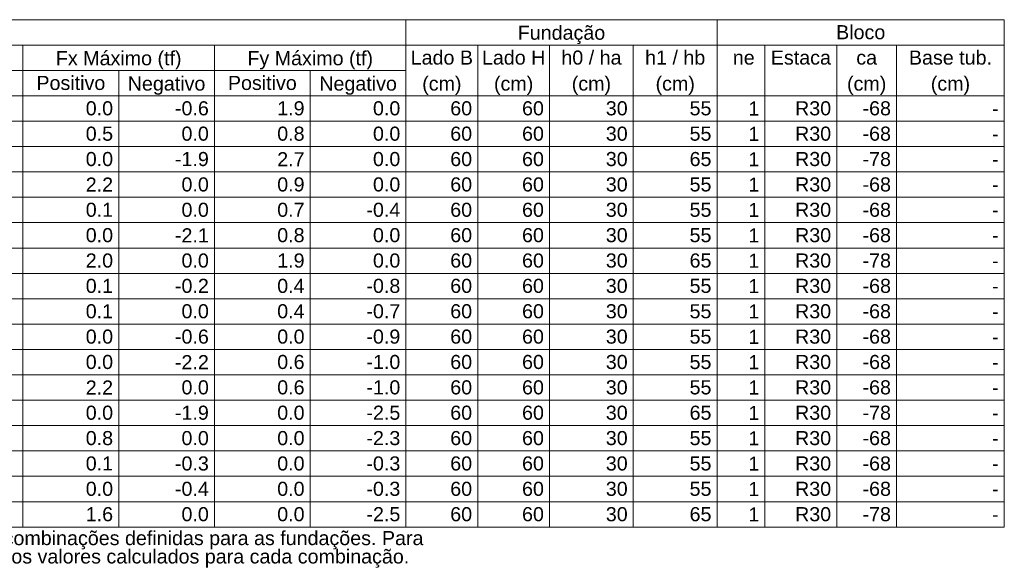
# Model space of a CAD drawing. Header units: millimetres. Extents: x 1852 to 2571, y -668 to -390.
# Tile 24 of 84: x 2220 to 2235, y -522 to -514. Entities that reach past the tile are written whole.
import ezdxf

# ---------------------------------------------------------------- set-up
doc = ezdxf.new("R2010")
doc.units = ezdxf.units.MM
doc.layers.add('LC-Tabelas', color=1, linetype='Continuous', lineweight=20)
doc.layers.add('LC-Textos das tabelas', color=250, linetype='Continuous', lineweight=5)
doc.styles.add('ARIAL', font='arial.ttf')

msp = doc.modelspace()

# ---------------------------------------------------------------- linework, layer by layer
at = {"layer": 'LC-Tabelas'}
for points in [[(2205.0268, -514.5305), (2205.0268, -514.1493), (2226.1503, -514.1493), (2226.1503, -514.5305), (2205.0268, -514.5305)], [(2226.1503, -514.5305), (2226.1503, -514.1493), (2230.831, -514.1493), (2230.831, -514.5305), (2226.1503, -514.5305)], [(2230.831, -514.5305), (2230.831, -514.1493), (2235.1518, -514.1493), (2235.1518, -514.5305), (2230.831, -514.5305)], [(2217.2088, -514.9118), (2217.2088, -514.5305), (2220.3893, -514.5305), (2220.3893, -514.9118), (2217.2088, -514.9118)], [(2220.3893, -514.9118), (2220.3893, -514.5305), (2223.2698, -514.5305), (2223.2698, -514.9118), (2220.3893, -514.9118)], [(2223.2698, -514.9118), (2223.2698, -514.5305), (2226.1503, -514.5305), (2226.1503, -514.9118), (2223.2698, -514.9118)], [(2226.1503, -515.293), (2226.1503, -514.5305), (2227.2304, -514.5305), (2227.2304, -515.293), (2226.1503, -515.293)], [(2227.2304, -515.293), (2227.2304, -514.5305), (2228.3106, -514.5305), (2228.3106, -515.293), (2227.2304, -515.293)], [(2228.3106, -515.293), (2228.3106, -514.5305), (2229.5708, -514.5305), (2229.5708, -515.293), (2228.3106, -515.293)], [(2229.5708, -515.293), (2229.5708, -514.5305), (2230.831, -514.5305), (2230.831, -515.293), (2229.5708, -515.293)], [(2230.831, -515.293), (2230.831, -514.5305), (2231.5512, -514.5305), (2231.5512, -515.293), (2230.831, -515.293)], [(2231.5512, -515.293), (2231.5512, -514.5305), (2232.6313, -514.5305), (2232.6313, -515.293), (2231.5512, -515.293)], [(2232.6313, -515.293), (2232.6313, -514.5305), (2233.5315, -514.5305), (2233.5315, -515.293), (2232.6313, -515.293)], [(2233.5315, -515.293), (2233.5315, -514.5305), (2235.1518, -514.5305), (2235.1518, -515.293), (2233.5315, -515.293)], [(2218.7991, -515.293), (2218.7991, -514.9118), (2220.3893, -514.9118), (2220.3893, -515.293), (2218.7991, -515.293)], [(2220.3893, -515.293), (2220.3893, -514.9118), (2221.8295, -514.9118), (2221.8295, -515.293), (2220.3893, -515.293)], [(2221.8295, -515.293), (2221.8295, -514.9118), (2223.2698, -514.9118), (2223.2698, -515.293), (2221.8295, -515.293)], [(2223.2698, -515.293), (2223.2698, -514.9118), (2224.71, -514.9118), (2224.71, -515.293), (2223.2698, -515.293)], [(2224.71, -515.293), (2224.71, -514.9118), (2226.1503, -514.9118), (2226.1503, -515.293), (2224.71, -515.293)], [(2218.7991, -515.6743), (2218.7991, -515.293), (2220.3893, -515.293), (2220.3893, -515.6743), (2218.7991, -515.6743)], [(2220.3893, -515.6743), (2220.3893, -515.293), (2221.8295, -515.293), (2221.8295, -515.6743), (2220.3893, -515.6743)], [(2221.8295, -515.6743), (2221.8295, -515.293), (2223.2698, -515.293), (2223.2698, -515.6743), (2221.8295, -515.6743)], [(2223.2698, -515.6743), (2223.2698, -515.293), (2224.71, -515.293), (2224.71, -515.6743), (2223.2698, -515.6743)], [(2224.71, -515.6743), (2224.71, -515.293), (2226.1503, -515.293), (2226.1503, -515.6743), (2224.71, -515.6743)], [(2226.1503, -515.6743), (2226.1503, -515.293), (2227.2304, -515.293), (2227.2304, -515.6743), (2226.1503, -515.6743)], [(2227.2304, -515.6743), (2227.2304, -515.293), (2228.3106, -515.293), (2228.3106, -515.6743), (2227.2304, -515.6743)], [(2228.3106, -515.6743), (2228.3106, -515.293), (2229.5708, -515.293), (2229.5708, -515.6743), (2228.3106, -515.6743)], [(2229.5708, -515.6743), (2229.5708, -515.293), (2230.831, -515.293), (2230.831, -515.6743), (2229.5708, -515.6743)], [(2230.831, -515.6743), (2230.831, -515.293), (2231.5512, -515.293), (2231.5512, -515.6743), (2230.831, -515.6743)], [(2231.5512, -515.6743), (2231.5512, -515.293), (2232.6313, -515.293), (2232.6313, -515.6743), (2231.5512, -515.6743)], [(2232.6313, -515.6743), (2232.6313, -515.293), (2233.5315, -515.293), (2233.5315, -515.6743), (2232.6313, -515.6743)], [(2233.5315, -515.6743), (2233.5315, -515.293), (2235.1518, -515.293), (2235.1518, -515.6743), (2233.5315, -515.6743)], [(2218.7991, -516.0555), (2218.7991, -515.6743), (2220.3893, -515.6743), (2220.3893, -516.0555), (2218.7991, -516.0555)], [(2220.3893, -516.0555), (2220.3893, -515.6743), (2221.8295, -515.6743), (2221.8295, -516.0555), (2220.3893, -516.0555)], [(2221.8295, -516.0555), (2221.8295, -515.6743), (2223.2698, -515.6743), (2223.2698, -516.0555), (2221.8295, -516.0555)], [(2223.2698, -516.0555), (2223.2698, -515.6743), (2224.71, -515.6743), (2224.71, -516.0555), (2223.2698, -516.0555)], [(2224.71, -516.0555), (2224.71, -515.6743), (2226.1503, -515.6743), (2226.1503, -516.0555), (2224.71, -516.0555)], [(2226.1503, -516.0555), (2226.1503, -515.6743), (2227.2304, -515.6743), (2227.2304, -516.0555), (2226.1503, -516.0555)], [(2227.2304, -516.0555), (2227.2304, -515.6743), (2228.3106, -515.6743), (2228.3106, -516.0555), (2227.2304, -516.0555)], [(2228.3106, -516.0555), (2228.3106, -515.6743), (2229.5708, -515.6743), (2229.5708, -516.0555), (2228.3106, -516.0555)], [(2229.5708, -516.0555), (2229.5708, -515.6743), (2230.831, -515.6743), (2230.831, -516.0555), (2229.5708, -516.0555)], [(2230.831, -516.0555), (2230.831, -515.6743), (2231.5512, -515.6743), (2231.5512, -516.0555), (2230.831, -516.0555)], [(2231.5512, -516.0555), (2231.5512, -515.6743), (2232.6313, -515.6743), (2232.6313, -516.0555), (2231.5512, -516.0555)], [(2232.6313, -516.0555), (2232.6313, -515.6743), (2233.5315, -515.6743), (2233.5315, -516.0555), (2232.6313, -516.0555)], [(2233.5315, -516.0555), (2233.5315, -515.6743), (2235.1518, -515.6743), (2235.1518, -516.0555), (2233.5315, -516.0555)], [(2218.7991, -516.4367), (2218.7991, -516.0555), (2220.3893, -516.0555), (2220.3893, -516.4367), (2218.7991, -516.4367)], [(2220.3893, -516.4367), (2220.3893, -516.0555), (2221.8295, -516.0555), (2221.8295, -516.4367), (2220.3893, -516.4367)], [(2221.8295, -516.4367), (2221.8295, -516.0555), (2223.2698, -516.0555), (2223.2698, -516.4367), (2221.8295, -516.4367)], [(2223.2698, -516.4367), (2223.2698, -516.0555), (2224.71, -516.0555), (2224.71, -516.4367), (2223.2698, -516.4367)], [(2224.71, -516.4367), (2224.71, -516.0555), (2226.1503, -516.0555), (2226.1503, -516.4367), (2224.71, -516.4367)], [(2226.1503, -516.4367), (2226.1503, -516.0555), (2227.2304, -516.0555), (2227.2304, -516.4367), (2226.1503, -516.4367)], [(2227.2304, -516.4367), (2227.2304, -516.0555), (2228.3106, -516.0555), (2228.3106, -516.4367), (2227.2304, -516.4367)], [(2228.3106, -516.4367), (2228.3106, -516.0555), (2229.5708, -516.0555), (2229.5708, -516.4367), (2228.3106, -516.4367)], [(2229.5708, -516.4367), (2229.5708, -516.0555), (2230.831, -516.0555), (2230.831, -516.4367), (2229.5708, -516.4367)], [(2230.831, -516.4367), (2230.831, -516.0555), (2231.5512, -516.0555), (2231.5512, -516.4367), (2230.831, -516.4367)], [(2231.5512, -516.4367), (2231.5512, -516.0555), (2232.6313, -516.0555), (2232.6313, -516.4367), (2231.5512, -516.4367)], [(2232.6313, -516.4367), (2232.6313, -516.0555), (2233.5315, -516.0555), (2233.5315, -516.4367), (2232.6313, -516.4367)], [(2233.5315, -516.4367), (2233.5315, -516.0555), (2235.1518, -516.0555), (2235.1518, -516.4367), (2233.5315, -516.4367)], [(2218.7991, -516.818), (2218.7991, -516.4367), (2220.3893, -516.4367), (2220.3893, -516.818), (2218.7991, -516.818)], [(2220.3893, -516.818), (2220.3893, -516.4367), (2221.8295, -516.4367), (2221.8295, -516.818), (2220.3893, -516.818)], [(2221.8295, -516.818), (2221.8295, -516.4367), (2223.2698, -516.4367), (2223.2698, -516.818), (2221.8295, -516.818)], [(2223.2698, -516.818), (2223.2698, -516.4367), (2224.71, -516.4367), (2224.71, -516.818), (2223.2698, -516.818)], [(2224.71, -516.818), (2224.71, -516.4367), (2226.1503, -516.4367), (2226.1503, -516.818), (2224.71, -516.818)], [(2226.1503, -516.818), (2226.1503, -516.4367), (2227.2304, -516.4367), (2227.2304, -516.818), (2226.1503, -516.818)], [(2227.2304, -516.818), (2227.2304, -516.4367), (2228.3106, -516.4367), (2228.3106, -516.818), (2227.2304, -516.818)], [(2228.3106, -516.818), (2228.3106, -516.4367), (2229.5708, -516.4367), (2229.5708, -516.818), (2228.3106, -516.818)], [(2229.5708, -516.818), (2229.5708, -516.4367), (2230.831, -516.4367), (2230.831, -516.818), (2229.5708, -516.818)], [(2230.831, -516.818), (2230.831, -516.4367), (2231.5512, -516.4367), (2231.5512, -516.818), (2230.831, -516.818)], [(2231.5512, -516.818), (2231.5512, -516.4367), (2232.6313, -516.4367), (2232.6313, -516.818), (2231.5512, -516.818)], [(2232.6313, -516.818), (2232.6313, -516.4367), (2233.5315, -516.4367), (2233.5315, -516.818), (2232.6313, -516.818)], [(2233.5315, -516.818), (2233.5315, -516.4367), (2235.1518, -516.4367), (2235.1518, -516.818), (2233.5315, -516.818)], [(2218.7991, -517.1992), (2218.7991, -516.818), (2220.3893, -516.818), (2220.3893, -517.1992), (2218.7991, -517.1992)], [(2220.3893, -517.1992), (2220.3893, -516.818), (2221.8295, -516.818), (2221.8295, -517.1992), (2220.3893, -517.1992)], [(2221.8295, -517.1992), (2221.8295, -516.818), (2223.2698, -516.818), (2223.2698, -517.1992), (2221.8295, -517.1992)], [(2223.2698, -517.1992), (2223.2698, -516.818), (2224.71, -516.818), (2224.71, -517.1992), (2223.2698, -517.1992)], [(2224.71, -517.1992), (2224.71, -516.818), (2226.1503, -516.818), (2226.1503, -517.1992), (2224.71, -517.1992)], [(2226.1503, -517.1992), (2226.1503, -516.818), (2227.2304, -516.818), (2227.2304, -517.1992), (2226.1503, -517.1992)], [(2227.2304, -517.1992), (2227.2304, -516.818), (2228.3106, -516.818), (2228.3106, -517.1992), (2227.2304, -517.1992)], [(2228.3106, -517.1992), (2228.3106, -516.818), (2229.5708, -516.818), (2229.5708, -517.1992), (2228.3106, -517.1992)], [(2229.5708, -517.1992), (2229.5708, -516.818), (2230.831, -516.818), (2230.831, -517.1992), (2229.5708, -517.1992)], [(2230.831, -517.1992), (2230.831, -516.818), (2231.5512, -516.818), (2231.5512, -517.1992), (2230.831, -517.1992)], [(2231.5512, -517.1992), (2231.5512, -516.818), (2232.6313, -516.818), (2232.6313, -517.1992), (2231.5512, -517.1992)], [(2232.6313, -517.1992), (2232.6313, -516.818), (2233.5315, -516.818), (2233.5315, -517.1992), (2232.6313, -517.1992)], [(2233.5315, -517.1992), (2233.5315, -516.818), (2235.1518, -516.818), (2235.1518, -517.1992), (2233.5315, -517.1992)], [(2218.7991, -517.5805), (2218.7991, -517.1992), (2220.3893, -517.1992), (2220.3893, -517.5805), (2218.7991, -517.5805)], [(2220.3893, -517.5805), (2220.3893, -517.1992), (2221.8295, -517.1992), (2221.8295, -517.5805), (2220.3893, -517.5805)], [(2221.8295, -517.5805), (2221.8295, -517.1992), (2223.2698, -517.1992), (2223.2698, -517.5805), (2221.8295, -517.5805)], [(2223.2698, -517.5805), (2223.2698, -517.1992), (2224.71, -517.1992), (2224.71, -517.5805), (2223.2698, -517.5805)], [(2224.71, -517.5805), (2224.71, -517.1992), (2226.1503, -517.1992), (2226.1503, -517.5805), (2224.71, -517.5805)], [(2226.1503, -517.5805), (2226.1503, -517.1992), (2227.2304, -517.1992), (2227.2304, -517.5805), (2226.1503, -517.5805)], [(2227.2304, -517.5805), (2227.2304, -517.1992), (2228.3106, -517.1992), (2228.3106, -517.5805), (2227.2304, -517.5805)], [(2228.3106, -517.5805), (2228.3106, -517.1992), (2229.5708, -517.1992), (2229.5708, -517.5805), (2228.3106, -517.5805)], [(2229.5708, -517.5805), (2229.5708, -517.1992), (2230.831, -517.1992), (2230.831, -517.5805), (2229.5708, -517.5805)], [(2230.831, -517.5805), (2230.831, -517.1992), (2231.5512, -517.1992), (2231.5512, -517.5805), (2230.831, -517.5805)], [(2231.5512, -517.5805), (2231.5512, -517.1992), (2232.6313, -517.1992), (2232.6313, -517.5805), (2231.5512, -517.5805)], [(2232.6313, -517.5805), (2232.6313, -517.1992), (2233.5315, -517.1992), (2233.5315, -517.5805), (2232.6313, -517.5805)], [(2233.5315, -517.5805), (2233.5315, -517.1992), (2235.1518, -517.1992), (2235.1518, -517.5805), (2233.5315, -517.5805)], [(2218.7991, -517.9617), (2218.7991, -517.5805), (2220.3893, -517.5805), (2220.3893, -517.9617), (2218.7991, -517.9617)], [(2220.3893, -517.9617), (2220.3893, -517.5805), (2221.8295, -517.5805), (2221.8295, -517.9617), (2220.3893, -517.9617)], [(2221.8295, -517.9617), (2221.8295, -517.5805), (2223.2698, -517.5805), (2223.2698, -517.9617), (2221.8295, -517.9617)], [(2223.2698, -517.9617), (2223.2698, -517.5805), (2224.71, -517.5805), (2224.71, -517.9617), (2223.2698, -517.9617)], [(2224.71, -517.9617), (2224.71, -517.5805), (2226.1503, -517.5805), (2226.1503, -517.9617), (2224.71, -517.9617)], [(2226.1503, -517.9617), (2226.1503, -517.5805), (2227.2304, -517.5805), (2227.2304, -517.9617), (2226.1503, -517.9617)], [(2227.2304, -517.9617), (2227.2304, -517.5805), (2228.3106, -517.5805), (2228.3106, -517.9617), (2227.2304, -517.9617)], [(2228.3106, -517.9617), (2228.3106, -517.5805), (2229.5708, -517.5805), (2229.5708, -517.9617), (2228.3106, -517.9617)], [(2229.5708, -517.9617), (2229.5708, -517.5805), (2230.831, -517.5805), (2230.831, -517.9617), (2229.5708, -517.9617)], [(2230.831, -517.9617), (2230.831, -517.5805), (2231.5512, -517.5805), (2231.5512, -517.9617), (2230.831, -517.9617)], [(2231.5512, -517.9617), (2231.5512, -517.5805), (2232.6313, -517.5805), (2232.6313, -517.9617), (2231.5512, -517.9617)], [(2232.6313, -517.9617), (2232.6313, -517.5805), (2233.5315, -517.5805), (2233.5315, -517.9617), (2232.6313, -517.9617)], [(2233.5315, -517.9617), (2233.5315, -517.5805), (2235.1518, -517.5805), (2235.1518, -517.9617), (2233.5315, -517.9617)], [(2218.7991, -518.3429), (2218.7991, -517.9617), (2220.3893, -517.9617), (2220.3893, -518.3429), (2218.7991, -518.3429)], [(2220.3893, -518.3429), (2220.3893, -517.9617), (2221.8295, -517.9617), (2221.8295, -518.3429), (2220.3893, -518.3429)], [(2221.8295, -518.3429), (2221.8295, -517.9617), (2223.2698, -517.9617), (2223.2698, -518.3429), (2221.8295, -518.3429)], [(2223.2698, -518.3429), (2223.2698, -517.9617), (2224.71, -517.9617), (2224.71, -518.3429), (2223.2698, -518.3429)], [(2224.71, -518.3429), (2224.71, -517.9617), (2226.1503, -517.9617), (2226.1503, -518.3429), (2224.71, -518.3429)], [(2226.1503, -518.3429), (2226.1503, -517.9617), (2227.2304, -517.9617), (2227.2304, -518.3429), (2226.1503, -518.3429)], [(2227.2304, -518.3429), (2227.2304, -517.9617), (2228.3106, -517.9617), (2228.3106, -518.3429), (2227.2304, -518.3429)], [(2228.3106, -518.3429), (2228.3106, -517.9617), (2229.5708, -517.9617), (2229.5708, -518.3429), (2228.3106, -518.3429)], [(2229.5708, -518.3429), (2229.5708, -517.9617), (2230.831, -517.9617), (2230.831, -518.3429), (2229.5708, -518.3429)], [(2230.831, -518.3429), (2230.831, -517.9617), (2231.5512, -517.9617), (2231.5512, -518.3429), (2230.831, -518.3429)], [(2231.5512, -518.3429), (2231.5512, -517.9617), (2232.6313, -517.9617), (2232.6313, -518.3429), (2231.5512, -518.3429)], [(2232.6313, -518.3429), (2232.6313, -517.9617), (2233.5315, -517.9617), (2233.5315, -518.3429), (2232.6313, -518.3429)], [(2233.5315, -518.3429), (2233.5315, -517.9617), (2235.1518, -517.9617), (2235.1518, -518.3429), (2233.5315, -518.3429)], [(2218.7991, -518.7242), (2218.7991, -518.3429), (2220.3893, -518.3429), (2220.3893, -518.7242), (2218.7991, -518.7242)], [(2220.3893, -518.7242), (2220.3893, -518.3429), (2221.8295, -518.3429), (2221.8295, -518.7242), (2220.3893, -518.7242)], [(2221.8295, -518.7242), (2221.8295, -518.3429), (2223.2698, -518.3429), (2223.2698, -518.7242), (2221.8295, -518.7242)], [(2223.2698, -518.7242), (2223.2698, -518.3429), (2224.71, -518.3429), (2224.71, -518.7242), (2223.2698, -518.7242)], [(2224.71, -518.7242), (2224.71, -518.3429), (2226.1503, -518.3429), (2226.1503, -518.7242), (2224.71, -518.7242)], [(2226.1503, -518.7242), (2226.1503, -518.3429), (2227.2304, -518.3429), (2227.2304, -518.7242), (2226.1503, -518.7242)], [(2227.2304, -518.7242), (2227.2304, -518.3429), (2228.3106, -518.3429), (2228.3106, -518.7242), (2227.2304, -518.7242)], [(2228.3106, -518.7242), (2228.3106, -518.3429), (2229.5708, -518.3429), (2229.5708, -518.7242), (2228.3106, -518.7242)], [(2229.5708, -518.7242), (2229.5708, -518.3429), (2230.831, -518.3429), (2230.831, -518.7242), (2229.5708, -518.7242)], [(2230.831, -518.7242), (2230.831, -518.3429), (2231.5512, -518.3429), (2231.5512, -518.7242), (2230.831, -518.7242)], [(2231.5512, -518.7242), (2231.5512, -518.3429), (2232.6313, -518.3429), (2232.6313, -518.7242), (2231.5512, -518.7242)], [(2232.6313, -518.7242), (2232.6313, -518.3429), (2233.5315, -518.3429), (2233.5315, -518.7242), (2232.6313, -518.7242)], [(2233.5315, -518.7242), (2233.5315, -518.3429), (2235.1518, -518.3429), (2235.1518, -518.7242), (2233.5315, -518.7242)], [(2218.7991, -519.1054), (2218.7991, -518.7242), (2220.3893, -518.7242), (2220.3893, -519.1054), (2218.7991, -519.1054)], [(2220.3893, -519.1054), (2220.3893, -518.7242), (2221.8295, -518.7242), (2221.8295, -519.1054), (2220.3893, -519.1054)], [(2221.8295, -519.1054), (2221.8295, -518.7242), (2223.2698, -518.7242), (2223.2698, -519.1054), (2221.8295, -519.1054)], [(2223.2698, -519.1054), (2223.2698, -518.7242), (2224.71, -518.7242), (2224.71, -519.1054), (2223.2698, -519.1054)], [(2224.71, -519.1054), (2224.71, -518.7242), (2226.1503, -518.7242), (2226.1503, -519.1054), (2224.71, -519.1054)], [(2226.1503, -519.1054), (2226.1503, -518.7242), (2227.2304, -518.7242), (2227.2304, -519.1054), (2226.1503, -519.1054)], [(2227.2304, -519.1054), (2227.2304, -518.7242), (2228.3106, -518.7242), (2228.3106, -519.1054), (2227.2304, -519.1054)], [(2228.3106, -519.1054), (2228.3106, -518.7242), (2229.5708, -518.7242), (2229.5708, -519.1054), (2228.3106, -519.1054)], [(2229.5708, -519.1054), (2229.5708, -518.7242), (2230.831, -518.7242), (2230.831, -519.1054), (2229.5708, -519.1054)], [(2230.831, -519.1054), (2230.831, -518.7242), (2231.5512, -518.7242), (2231.5512, -519.1054), (2230.831, -519.1054)], [(2231.5512, -519.1054), (2231.5512, -518.7242), (2232.6313, -518.7242), (2232.6313, -519.1054), (2231.5512, -519.1054)], [(2232.6313, -519.1054), (2232.6313, -518.7242), (2233.5315, -518.7242), (2233.5315, -519.1054), (2232.6313, -519.1054)], [(2233.5315, -519.1054), (2233.5315, -518.7242), (2235.1518, -518.7242), (2235.1518, -519.1054), (2233.5315, -519.1054)], [(2218.7991, -519.4867), (2218.7991, -519.1054), (2220.3893, -519.1054), (2220.3893, -519.4867), (2218.7991, -519.4867)], [(2220.3893, -519.4867), (2220.3893, -519.1054), (2221.8295, -519.1054), (2221.8295, -519.4867), (2220.3893, -519.4867)], [(2221.8295, -519.4867), (2221.8295, -519.1054), (2223.2698, -519.1054), (2223.2698, -519.4867), (2221.8295, -519.4867)], [(2223.2698, -519.4867), (2223.2698, -519.1054), (2224.71, -519.1054), (2224.71, -519.4867), (2223.2698, -519.4867)], [(2224.71, -519.4867), (2224.71, -519.1054), (2226.1503, -519.1054), (2226.1503, -519.4867), (2224.71, -519.4867)], [(2226.1503, -519.4867), (2226.1503, -519.1054), (2227.2304, -519.1054), (2227.2304, -519.4867), (2226.1503, -519.4867)], [(2227.2304, -519.4867), (2227.2304, -519.1054), (2228.3106, -519.1054), (2228.3106, -519.4867), (2227.2304, -519.4867)], [(2228.3106, -519.4867), (2228.3106, -519.1054), (2229.5708, -519.1054), (2229.5708, -519.4867), (2228.3106, -519.4867)], [(2229.5708, -519.4867), (2229.5708, -519.1054), (2230.831, -519.1054), (2230.831, -519.4867), (2229.5708, -519.4867)], [(2230.831, -519.4867), (2230.831, -519.1054), (2231.5512, -519.1054), (2231.5512, -519.4867), (2230.831, -519.4867)], [(2231.5512, -519.4867), (2231.5512, -519.1054), (2232.6313, -519.1054), (2232.6313, -519.4867), (2231.5512, -519.4867)], [(2232.6313, -519.4867), (2232.6313, -519.1054), (2233.5315, -519.1054), (2233.5315, -519.4867), (2232.6313, -519.4867)], [(2233.5315, -519.4867), (2233.5315, -519.1054), (2235.1518, -519.1054), (2235.1518, -519.4867), (2233.5315, -519.4867)], [(2218.7991, -519.8679), (2218.7991, -519.4867), (2220.3893, -519.4867), (2220.3893, -519.8679), (2218.7991, -519.8679)], [(2220.3893, -519.8679), (2220.3893, -519.4867), (2221.8295, -519.4867), (2221.8295, -519.8679), (2220.3893, -519.8679)], [(2221.8295, -519.8679), (2221.8295, -519.4867), (2223.2698, -519.4867), (2223.2698, -519.8679), (2221.8295, -519.8679)], [(2223.2698, -519.8679), (2223.2698, -519.4867), (2224.71, -519.4867), (2224.71, -519.8679), (2223.2698, -519.8679)], [(2224.71, -519.8679), (2224.71, -519.4867), (2226.1503, -519.4867), (2226.1503, -519.8679), (2224.71, -519.8679)], [(2226.1503, -519.8679), (2226.1503, -519.4867), (2227.2304, -519.4867), (2227.2304, -519.8679), (2226.1503, -519.8679)], [(2227.2304, -519.8679), (2227.2304, -519.4867), (2228.3106, -519.4867), (2228.3106, -519.8679), (2227.2304, -519.8679)], [(2228.3106, -519.8679), (2228.3106, -519.4867), (2229.5708, -519.4867), (2229.5708, -519.8679), (2228.3106, -519.8679)], [(2229.5708, -519.8679), (2229.5708, -519.4867), (2230.831, -519.4867), (2230.831, -519.8679), (2229.5708, -519.8679)], [(2230.831, -519.8679), (2230.831, -519.4867), (2231.5512, -519.4867), (2231.5512, -519.8679), (2230.831, -519.8679)], [(2231.5512, -519.8679), (2231.5512, -519.4867), (2232.6313, -519.4867), (2232.6313, -519.8679), (2231.5512, -519.8679)], [(2232.6313, -519.8679), (2232.6313, -519.4867), (2233.5315, -519.4867), (2233.5315, -519.8679), (2232.6313, -519.8679)], [(2233.5315, -519.8679), (2233.5315, -519.4867), (2235.1518, -519.4867), (2235.1518, -519.8679), (2233.5315, -519.8679)], [(2218.7991, -520.2491), (2218.7991, -519.8679), (2220.3893, -519.8679), (2220.3893, -520.2491), (2218.7991, -520.2491)], [(2220.3893, -520.2491), (2220.3893, -519.8679), (2221.8295, -519.8679), (2221.8295, -520.2491), (2220.3893, -520.2491)], [(2221.8295, -520.2491), (2221.8295, -519.8679), (2223.2698, -519.8679), (2223.2698, -520.2491), (2221.8295, -520.2491)], [(2223.2698, -520.2491), (2223.2698, -519.8679), (2224.71, -519.8679), (2224.71, -520.2491), (2223.2698, -520.2491)], [(2224.71, -520.2491), (2224.71, -519.8679), (2226.1503, -519.8679), (2226.1503, -520.2491), (2224.71, -520.2491)], [(2226.1503, -520.2491), (2226.1503, -519.8679), (2227.2304, -519.8679), (2227.2304, -520.2491), (2226.1503, -520.2491)], [(2227.2304, -520.2491), (2227.2304, -519.8679), (2228.3106, -519.8679), (2228.3106, -520.2491), (2227.2304, -520.2491)], [(2228.3106, -520.2491), (2228.3106, -519.8679), (2229.5708, -519.8679), (2229.5708, -520.2491), (2228.3106, -520.2491)], [(2229.5708, -520.2491), (2229.5708, -519.8679), (2230.831, -519.8679), (2230.831, -520.2491), (2229.5708, -520.2491)], [(2230.831, -520.2491), (2230.831, -519.8679), (2231.5512, -519.8679), (2231.5512, -520.2491), (2230.831, -520.2491)], [(2231.5512, -520.2491), (2231.5512, -519.8679), (2232.6313, -519.8679), (2232.6313, -520.2491), (2231.5512, -520.2491)], [(2232.6313, -520.2491), (2232.6313, -519.8679), (2233.5315, -519.8679), (2233.5315, -520.2491), (2232.6313, -520.2491)], [(2233.5315, -520.2491), (2233.5315, -519.8679), (2235.1518, -519.8679), (2235.1518, -520.2491), (2233.5315, -520.2491)], [(2218.7991, -520.6304), (2218.7991, -520.2491), (2220.3893, -520.2491), (2220.3893, -520.6304), (2218.7991, -520.6304)], [(2220.3893, -520.6304), (2220.3893, -520.2491), (2221.8295, -520.2491), (2221.8295, -520.6304), (2220.3893, -520.6304)], [(2221.8295, -520.6304), (2221.8295, -520.2491), (2223.2698, -520.2491), (2223.2698, -520.6304), (2221.8295, -520.6304)], [(2223.2698, -520.6304), (2223.2698, -520.2491), (2224.71, -520.2491), (2224.71, -520.6304), (2223.2698, -520.6304)], [(2224.71, -520.6304), (2224.71, -520.2491), (2226.1503, -520.2491), (2226.1503, -520.6304), (2224.71, -520.6304)], [(2226.1503, -520.6304), (2226.1503, -520.2491), (2227.2304, -520.2491), (2227.2304, -520.6304), (2226.1503, -520.6304)], [(2227.2304, -520.6304), (2227.2304, -520.2491), (2228.3106, -520.2491), (2228.3106, -520.6304), (2227.2304, -520.6304)], [(2228.3106, -520.6304), (2228.3106, -520.2491), (2229.5708, -520.2491), (2229.5708, -520.6304), (2228.3106, -520.6304)], [(2229.5708, -520.6304), (2229.5708, -520.2491), (2230.831, -520.2491), (2230.831, -520.6304), (2229.5708, -520.6304)], [(2230.831, -520.6304), (2230.831, -520.2491), (2231.5512, -520.2491), (2231.5512, -520.6304), (2230.831, -520.6304)], [(2231.5512, -520.6304), (2231.5512, -520.2491), (2232.6313, -520.2491), (2232.6313, -520.6304), (2231.5512, -520.6304)], [(2232.6313, -520.6304), (2232.6313, -520.2491), (2233.5315, -520.2491), (2233.5315, -520.6304), (2232.6313, -520.6304)], [(2233.5315, -520.6304), (2233.5315, -520.2491), (2235.1518, -520.2491), (2235.1518, -520.6304), (2233.5315, -520.6304)], [(2218.7991, -521.0116), (2218.7991, -520.6304), (2220.3893, -520.6304), (2220.3893, -521.0116), (2218.7991, -521.0116)], [(2220.3893, -521.0116), (2220.3893, -520.6304), (2221.8295, -520.6304), (2221.8295, -521.0116), (2220.3893, -521.0116)], [(2221.8295, -521.0116), (2221.8295, -520.6304), (2223.2698, -520.6304), (2223.2698, -521.0116), (2221.8295, -521.0116)], [(2223.2698, -521.0116), (2223.2698, -520.6304), (2224.71, -520.6304), (2224.71, -521.0116), (2223.2698, -521.0116)], [(2224.71, -521.0116), (2224.71, -520.6304), (2226.1503, -520.6304), (2226.1503, -521.0116), (2224.71, -521.0116)], [(2226.1503, -521.0116), (2226.1503, -520.6304), (2227.2304, -520.6304), (2227.2304, -521.0116), (2226.1503, -521.0116)], [(2227.2304, -521.0116), (2227.2304, -520.6304), (2228.3106, -520.6304), (2228.3106, -521.0116), (2227.2304, -521.0116)], [(2228.3106, -521.0116), (2228.3106, -520.6304), (2229.5708, -520.6304), (2229.5708, -521.0116), (2228.3106, -521.0116)], [(2229.5708, -521.0116), (2229.5708, -520.6304), (2230.831, -520.6304), (2230.831, -521.0116), (2229.5708, -521.0116)], [(2230.831, -521.0116), (2230.831, -520.6304), (2231.5512, -520.6304), (2231.5512, -521.0116), (2230.831, -521.0116)], [(2231.5512, -521.0116), (2231.5512, -520.6304), (2232.6313, -520.6304), (2232.6313, -521.0116), (2231.5512, -521.0116)], [(2232.6313, -521.0116), (2232.6313, -520.6304), (2233.5315, -520.6304), (2233.5315, -521.0116), (2232.6313, -521.0116)], [(2233.5315, -521.0116), (2233.5315, -520.6304), (2235.1518, -520.6304), (2235.1518, -521.0116), (2233.5315, -521.0116)], [(2218.7991, -521.3929), (2218.7991, -521.0116), (2220.3893, -521.0116), (2220.3893, -521.3929), (2218.7991, -521.3929)], [(2220.3893, -521.3929), (2220.3893, -521.0116), (2221.8295, -521.0116), (2221.8295, -521.3929), (2220.3893, -521.3929)], [(2221.8295, -521.3929), (2221.8295, -521.0116), (2223.2698, -521.0116), (2223.2698, -521.3929), (2221.8295, -521.3929)], [(2223.2698, -521.3929), (2223.2698, -521.0116), (2224.71, -521.0116), (2224.71, -521.3929), (2223.2698, -521.3929)], [(2224.71, -521.3929), (2224.71, -521.0116), (2226.1503, -521.0116), (2226.1503, -521.3929), (2224.71, -521.3929)], [(2226.1503, -521.3929), (2226.1503, -521.0116), (2227.2304, -521.0116), (2227.2304, -521.3929), (2226.1503, -521.3929)], [(2227.2304, -521.3929), (2227.2304, -521.0116), (2228.3106, -521.0116), (2228.3106, -521.3929), (2227.2304, -521.3929)], [(2228.3106, -521.3929), (2228.3106, -521.0116), (2229.5708, -521.0116), (2229.5708, -521.3929), (2228.3106, -521.3929)], [(2229.5708, -521.3929), (2229.5708, -521.0116), (2230.831, -521.0116), (2230.831, -521.3929), (2229.5708, -521.3929)], [(2230.831, -521.3929), (2230.831, -521.0116), (2231.5512, -521.0116), (2231.5512, -521.3929), (2230.831, -521.3929)], [(2231.5512, -521.3929), (2231.5512, -521.0116), (2232.6313, -521.0116), (2232.6313, -521.3929), (2231.5512, -521.3929)], [(2232.6313, -521.3929), (2232.6313, -521.0116), (2233.5315, -521.0116), (2233.5315, -521.3929), (2232.6313, -521.3929)], [(2233.5315, -521.3929), (2233.5315, -521.0116), (2235.1518, -521.0116), (2235.1518, -521.3929), (2233.5315, -521.3929)], [(2218.7991, -521.7741), (2218.7991, -521.3929), (2220.3893, -521.3929), (2220.3893, -521.7741), (2218.7991, -521.7741)], [(2220.3893, -521.7741), (2220.3893, -521.3929), (2221.8295, -521.3929), (2221.8295, -521.7741), (2220.3893, -521.7741)], [(2221.8295, -521.7741), (2221.8295, -521.3929), (2223.2698, -521.3929), (2223.2698, -521.7741), (2221.8295, -521.7741)], [(2223.2698, -521.7741), (2223.2698, -521.3929), (2224.71, -521.3929), (2224.71, -521.7741), (2223.2698, -521.7741)], [(2224.71, -521.7741), (2224.71, -521.3929), (2226.1503, -521.3929), (2226.1503, -521.7741), (2224.71, -521.7741)], [(2226.1503, -521.7741), (2226.1503, -521.3929), (2227.2304, -521.3929), (2227.2304, -521.7741), (2226.1503, -521.7741)], [(2227.2304, -521.7741), (2227.2304, -521.3929), (2228.3106, -521.3929), (2228.3106, -521.7741), (2227.2304, -521.7741)], [(2228.3106, -521.7741), (2228.3106, -521.3929), (2229.5708, -521.3929), (2229.5708, -521.7741), (2228.3106, -521.7741)], [(2229.5708, -521.7741), (2229.5708, -521.3929), (2230.831, -521.3929), (2230.831, -521.7741), (2229.5708, -521.7741)], [(2230.831, -521.7741), (2230.831, -521.3929), (2231.5512, -521.3929), (2231.5512, -521.7741), (2230.831, -521.7741)], [(2231.5512, -521.7741), (2231.5512, -521.3929), (2232.6313, -521.3929), (2232.6313, -521.7741), (2231.5512, -521.7741)], [(2232.6313, -521.7741), (2232.6313, -521.3929), (2233.5315, -521.3929), (2233.5315, -521.7741), (2232.6313, -521.7741)], [(2233.5315, -521.7741), (2233.5315, -521.3929), (2235.1518, -521.3929), (2235.1518, -521.7741), (2233.5315, -521.7741)]]:
    msp.add_lwpolyline(points, close=True, dxfattribs=at)

# ---------------------------------------------------------------- texts
at = {"layer": 'LC-Textos das tabelas', "linetype": 'Continuous', "char_height": 0.2118, "line_spacing_factor": 0.798, "style": 'ARIAL'}
for s, insert, width, attachment_point in [('Fundação', (2228.4903, -514.5154), 2.638751, 8), ('Bloco', (2232.9914, -514.4458), 1.484062, 8), ('Lado B', (2226.6904, -514.8271), 1.880353, 8), ('Lado H', (2227.7705, -514.8271), 1.913088, 8), ('h0 / ha', (2228.9407, -514.8271), 1.814305, 8), ('h1 / hb', (2230.2009, -514.8271), 1.814305, 8), ('Estaca', (2232.0913, -514.8271), 1.813725, 8), ('Base tub.', (2234.3416, -514.8271), 2.506655, 8), ('Fx Máximo (tf)', (2221.8293, -514.8974), 3.790254, 8), ('Fy Máximo (tf)', (2224.7103, -514.8974), 3.790254, 8), (' ne ', (2231.1911, -514.8271), 0.989568, 8), ('ca', (2233.0814, -514.8271), 0.626591, 8), ('Positivo', (2221.1094, -515.2083), 2.07734, 8), ('Negativo', (2222.5493, -515.2784), 2.341533, 8), ('Positivo', (2223.9899, -515.2083), 2.07734, 8), ('Negativo', (2225.4303, -515.2784), 2.341533, 8), ('(cm)', (2226.6903, -515.2784), 1.185975, 8), ('(cm)', (2227.7703, -515.2784), 1.185975, 8), ('(cm)', (2228.9403, -515.2784), 1.185975, 8), ('(cm)', (2230.2013, -515.2784), 1.185975, 8), ('(cm)', (2233.0813, -515.2784), 1.185975, 8), ('(cm)', (2234.3413, -515.2784), 1.185975, 8), (' 0.0 ', (2221.7448, -515.5895), 1.154399, 9), (' -0.6 ', (2223.1851, -515.5895), 1.351965, 9), (' 1.9 ', (2224.6253, -515.5895), 1.154399, 9), (' 0.0 ', (2226.0655, -515.5895), 1.154399, 9), (' 60 ', (2227.1457, -515.5895), 0.989568, 9), (' 60 ', (2228.2259, -515.5895), 0.989568, 9), (' 30 ', (2229.4861, -515.5895), 0.989568, 9), (' 55 ', (2230.7463, -515.5895), 0.989568, 9), (' 1 ', (2231.4664, -515.5895), 0.659615, 9), (' R30 ', (2232.5466, -515.5895), 1.418014, 9), (' -68 ', (2233.4468, -515.5895), 1.187134, 9), (' - ', (2235.067, -515.5895), 0.527229, 9), (' 0.5 ', (2221.7448, -515.9708), 1.154399, 9), (' 0.0 ', (2223.1851, -515.9708), 1.154399, 9), (' 0.8 ', (2224.6253, -515.9708), 1.154399, 9), (' 0.0 ', (2226.0655, -515.9708), 1.154399, 9), (' 60 ', (2227.1457, -515.9708), 0.989568, 9), (' 60 ', (2228.2259, -515.9708), 0.989568, 9), (' 30 ', (2229.4861, -515.9708), 0.989568, 9), (' 55 ', (2230.7463, -515.9708), 0.989568, 9), (' 1 ', (2231.4664, -515.9708), 0.659615, 9), (' R30 ', (2232.5466, -515.9708), 1.418014, 9), (' -68 ', (2233.4468, -515.9708), 1.187134, 9), (' - ', (2235.067, -515.9708), 0.527229, 9), (' 0.0 ', (2221.7448, -516.352), 1.154399, 9), (' -1.9 ', (2223.1851, -516.352), 1.351965, 9), (' 2.7 ', (2224.6253, -516.352), 1.154399, 9), (' 0.0 ', (2226.0655, -516.352), 1.154399, 9), (' 60 ', (2227.1457, -516.352), 0.989568, 9), (' 60 ', (2228.2259, -516.352), 0.989568, 9), (' 30 ', (2229.4861, -516.352), 0.989568, 9), (' 65 ', (2230.7463, -516.352), 0.989568, 9), (' 1 ', (2231.4664, -516.352), 0.659615, 9), (' R30 ', (2232.5466, -516.352), 1.418014, 9), (' -78 ', (2233.4468, -516.352), 1.187134, 9), (' - ', (2235.067, -516.352), 0.527229, 9), (' 2.2 ', (2221.7448, -516.7333), 1.154399, 9), (' 0.0 ', (2223.1851, -516.7333), 1.154399, 9), (' 0.9 ', (2224.6253, -516.7333), 1.154399, 9), (' 0.0 ', (2226.0655, -516.7333), 1.154399, 9), (' 60 ', (2227.1457, -516.7333), 0.989568, 9), (' 60 ', (2228.2259, -516.7333), 0.989568, 9), (' 30 ', (2229.4861, -516.7333), 0.989568, 9), (' 55 ', (2230.7463, -516.7333), 0.989568, 9), (' 1 ', (2231.4664, -516.7333), 0.659615, 9), (' R30 ', (2232.5466, -516.7333), 1.418014, 9), (' -68 ', (2233.4468, -516.7333), 1.187134, 9), (' - ', (2235.067, -516.7333), 0.527229, 9), (' 0.1 ', (2221.7448, -517.1145), 1.154399, 9), (' 0.0 ', (2223.1851, -517.1145), 1.154399, 9), (' 0.7 ', (2224.6253, -517.1145), 1.154399, 9), (' -0.4 ', (2226.0655, -517.1145), 1.351965, 9), (' 60 ', (2227.1457, -517.1145), 0.989568, 9), (' 60 ', (2228.2259, -517.1145), 0.989568, 9), (' 30 ', (2229.4861, -517.1145), 0.989568, 9), (' 55 ', (2230.7463, -517.1145), 0.989568, 9), (' 1 ', (2231.4664, -517.1145), 0.659615, 9), (' R30 ', (2232.5466, -517.1145), 1.418014, 9), (' -68 ', (2233.4468, -517.1145), 1.187134, 9), (' - ', (2235.067, -517.1145), 0.527229, 9), (' 0.0 ', (2221.7448, -517.4957), 1.154399, 9), (' -2.1 ', (2223.1851, -517.4957), 1.351965, 9), (' 0.8 ', (2224.6253, -517.4957), 1.154399, 9), (' 0.0 ', (2226.0655, -517.4957), 1.154399, 9), (' 60 ', (2227.1457, -517.4957), 0.989568, 9), (' 60 ', (2228.2259, -517.4957), 0.989568, 9), (' 30 ', (2229.4861, -517.4957), 0.989568, 9), (' 55 ', (2230.7463, -517.4957), 0.989568, 9), (' 1 ', (2231.4664, -517.4957), 0.659615, 9), (' R30 ', (2232.5466, -517.4957), 1.418014, 9), (' -68 ', (2233.4468, -517.4957), 1.187134, 9), (' - ', (2235.067, -517.4957), 0.527229, 9), (' 2.0 ', (2221.7448, -517.877), 1.154399, 9), (' 0.0 ', (2223.1851, -517.877), 1.154399, 9), (' 1.9 ', (2224.6253, -517.877), 1.154399, 9), (' 0.0 ', (2226.0655, -517.877), 1.154399, 9), (' 60 ', (2227.1457, -517.877), 0.989568, 9), (' 60 ', (2228.2259, -517.877), 0.989568, 9), (' 30 ', (2229.4861, -517.877), 0.989568, 9), (' 65 ', (2230.7463, -517.877), 0.989568, 9), (' 1 ', (2231.4664, -517.877), 0.659615, 9), (' R30 ', (2232.5466, -517.877), 1.418014, 9), (' -78 ', (2233.4468, -517.877), 1.187134, 9), (' - ', (2235.067, -517.877), 0.527229, 9), (' 0.1 ', (2221.7448, -518.2582), 1.154399, 9), (' -0.2 ', (2223.1851, -518.2582), 1.351965, 9), (' 0.4 ', (2224.6253, -518.2582), 1.154399, 9), (' -0.8 ', (2226.0655, -518.2582), 1.351965, 9), (' 60 ', (2227.1457, -518.2582), 0.989568, 9), (' 60 ', (2228.2259, -518.2582), 0.989568, 9), (' 30 ', (2229.4861, -518.2582), 0.989568, 9), (' 55 ', (2230.7463, -518.2582), 0.989568, 9), (' 1 ', (2231.4664, -518.2582), 0.659615, 9), (' R30 ', (2232.5466, -518.2582), 1.418014, 9), (' -68 ', (2233.4468, -518.2582), 1.187134, 9), (' - ', (2235.067, -518.2582), 0.527229, 9), (' 0.1 ', (2221.7448, -518.6395), 1.154399, 9), (' 0.0 ', (2223.1851, -518.6395), 1.154399, 9), (' 0.4 ', (2224.6253, -518.6395), 1.154399, 9), (' -0.7 ', (2226.0655, -518.6395), 1.351965, 9), (' 60 ', (2227.1457, -518.6395), 0.989568, 9), (' 60 ', (2228.2259, -518.6395), 0.989568, 9), (' 30 ', (2229.4861, -518.6395), 0.989568, 9), (' 55 ', (2230.7463, -518.6395), 0.989568, 9), (' 1 ', (2231.4664, -518.6395), 0.659615, 9), (' R30 ', (2232.5466, -518.6395), 1.418014, 9), (' -68 ', (2233.4468, -518.6395), 1.187134, 9), (' - ', (2235.067, -518.6395), 0.527229, 9), (' 0.0 ', (2221.7448, -519.0207), 1.154399, 9), (' -0.6 ', (2223.1851, -519.0207), 1.351965, 9), (' 0.0 ', (2224.6253, -519.0207), 1.154399, 9), (' -0.9 ', (2226.0655, -519.0207), 1.351965, 9), (' 60 ', (2227.1457, -519.0207), 0.989568, 9), (' 60 ', (2228.2259, -519.0207), 0.989568, 9), (' 30 ', (2229.4861, -519.0207), 0.989568, 9), (' 55 ', (2230.7463, -519.0207), 0.989568, 9), (' 1 ', (2231.4664, -519.0207), 0.659615, 9), (' R30 ', (2232.5466, -519.0207), 1.418014, 9), (' -68 ', (2233.4468, -519.0207), 1.187134, 9), (' - ', (2235.067, -519.0207), 0.527229, 9), (' 0.0 ', (2221.7448, -519.4019), 1.154399, 9), (' -2.2 ', (2223.1851, -519.4019), 1.351965, 9), (' 0.6 ', (2224.6253, -519.4019), 1.154399, 9), (' -1.0 ', (2226.0655, -519.4019), 1.351965, 9), (' 60 ', (2227.1457, -519.4019), 0.989568, 9), (' 60 ', (2228.2259, -519.4019), 0.989568, 9), (' 30 ', (2229.4861, -519.4019), 0.989568, 9), (' 55 ', (2230.7463, -519.4019), 0.989568, 9), (' 1 ', (2231.4664, -519.4019), 0.659615, 9), (' R30 ', (2232.5466, -519.4019), 1.418014, 9), (' -68 ', (2233.4468, -519.4019), 1.187134, 9), (' - ', (2235.067, -519.4019), 0.527229, 9), (' 2.2 ', (2221.7448, -519.7832), 1.154399, 9), (' 0.0 ', (2223.1851, -519.7832), 1.154399, 9), (' 0.6 ', (2224.6253, -519.7832), 1.154399, 9), (' -1.0 ', (2226.0655, -519.7832), 1.351965, 9), (' 60 ', (2227.1457, -519.7832), 0.989568, 9), (' 60 ', (2228.2259, -519.7832), 0.989568, 9), (' 30 ', (2229.4861, -519.7832), 0.989568, 9), (' 55 ', (2230.7463, -519.7832), 0.989568, 9), (' 1 ', (2231.4664, -519.7832), 0.659615, 9), (' R30 ', (2232.5466, -519.7832), 1.418014, 9), (' -68 ', (2233.4468, -519.7832), 1.187134, 9), (' - ', (2235.067, -519.7832), 0.527229, 9), (' 0.0 ', (2221.7448, -520.1644), 1.154399, 9), (' -1.9 ', (2223.1851, -520.1644), 1.351965, 9), (' 0.0 ', (2224.6253, -520.1644), 1.154399, 9), (' -2.5 ', (2226.0655, -520.1644), 1.351965, 9), (' 60 ', (2227.1457, -520.1644), 0.989568, 9), (' 60 ', (2228.2259, -520.1644), 0.989568, 9), (' 30 ', (2229.4861, -520.1644), 0.989568, 9), (' 65 ', (2230.7463, -520.1644), 0.989568, 9), (' 1 ', (2231.4664, -520.1644), 0.659615, 9), (' R30 ', (2232.5466, -520.1644), 1.418014, 9), (' -78 ', (2233.4468, -520.1644), 1.187134, 9), (' - ', (2235.067, -520.1644), 0.527229, 9), (' 0.8 ', (2221.7448, -520.5457), 1.154399, 9), (' 0.0 ', (2223.1851, -520.5457), 1.154399, 9), (' 0.0 ', (2224.6253, -520.5457), 1.154399, 9), (' -2.3 ', (2226.0655, -520.5457), 1.351965, 9), (' 60 ', (2227.1457, -520.5457), 0.989568, 9), (' 60 ', (2228.2259, -520.5457), 0.989568, 9), (' 30 ', (2229.4861, -520.5457), 0.989568, 9), (' 55 ', (2230.7463, -520.5457), 0.989568, 9), (' 1 ', (2231.4664, -520.5457), 0.659615, 9), (' R30 ', (2232.5466, -520.5457), 1.418014, 9), (' -68 ', (2233.4468, -520.5457), 1.187134, 9), (' - ', (2235.067, -520.5457), 0.527229, 9), (' 0.1 ', (2221.7448, -520.9269), 1.154399, 9), (' -0.3 ', (2223.1851, -520.9269), 1.351965, 9), (' 0.0 ', (2224.6253, -520.9269), 1.154399, 9), (' -0.3 ', (2226.0655, -520.9269), 1.351965, 9), (' 60 ', (2227.1457, -520.9269), 0.989568, 9), (' 60 ', (2228.2259, -520.9269), 0.989568, 9), (' 30 ', (2229.4861, -520.9269), 0.989568, 9), (' 55 ', (2230.7463, -520.9269), 0.989568, 9), (' 1 ', (2231.4664, -520.9269), 0.659615, 9), (' R30 ', (2232.5466, -520.9269), 1.418014, 9), (' -68 ', (2233.4468, -520.9269), 1.187134, 9), (' - ', (2235.067, -520.9269), 0.527229, 9), (' 0.0 ', (2221.7448, -521.3081), 1.154399, 9), (' -0.4 ', (2223.1851, -521.3081), 1.351965, 9), (' 0.0 ', (2224.6253, -521.3081), 1.154399, 9), (' -0.3 ', (2226.0655, -521.3081), 1.351965, 9), (' 60 ', (2227.1457, -521.3081), 0.989568, 9), (' 60 ', (2228.2259, -521.3081), 0.989568, 9), (' 30 ', (2229.4861, -521.3081), 0.989568, 9), (' 55 ', (2230.7463, -521.3081), 0.989568, 9), (' 1 ', (2231.4664, -521.3081), 0.659615, 9), (' R30 ', (2232.5466, -521.3081), 1.418014, 9), (' -68 ', (2233.4468, -521.3081), 1.187134, 9), (' - ', (2235.067, -521.3081), 0.527229, 9), (' 1.6 ', (2221.7448, -521.6894), 1.154399, 9), (' 0.0 ', (2223.1851, -521.6894), 1.154399, 9), (' 0.0 ', (2224.6253, -521.6894), 1.154399, 9), (' -2.5 ', (2226.0655, -521.6894), 1.351965, 9), (' 60 ', (2227.1457, -521.6894), 0.989568, 9), (' 60 ', (2228.2259, -521.6894), 0.989568, 9), (' 30 ', (2229.4861, -521.6894), 0.989568, 9), (' 65 ', (2230.7463, -521.6894), 0.989568, 9), (' 1 ', (2231.4664, -521.6894), 0.659615, 9), (' R30 ', (2232.5466, -521.6894), 1.418014, 9), (' -78 ', (2233.4468, -521.6894), 1.187134, 9), (' - ', (2235.067, -521.6894), 0.527229, 9), ('Os esforços indicados nesta tabela são os valores máximos obtidos pela envoltória de todas as combinações definidas para as fundações. Para', (2207.5016, -522.1108), 37.594495, 7), ('análises complementares, deve-se consultar o relatório de esforços na fundação, que apresenta os valores calculados para cada combinação.', (2207.5016, -522.3868), 37.167545, 7)]:
    msp.add_mtext(s, dxfattribs=dict(at, insert=insert, width=width, attachment_point=attachment_point))

doc.saveas('drawing.dxf')
